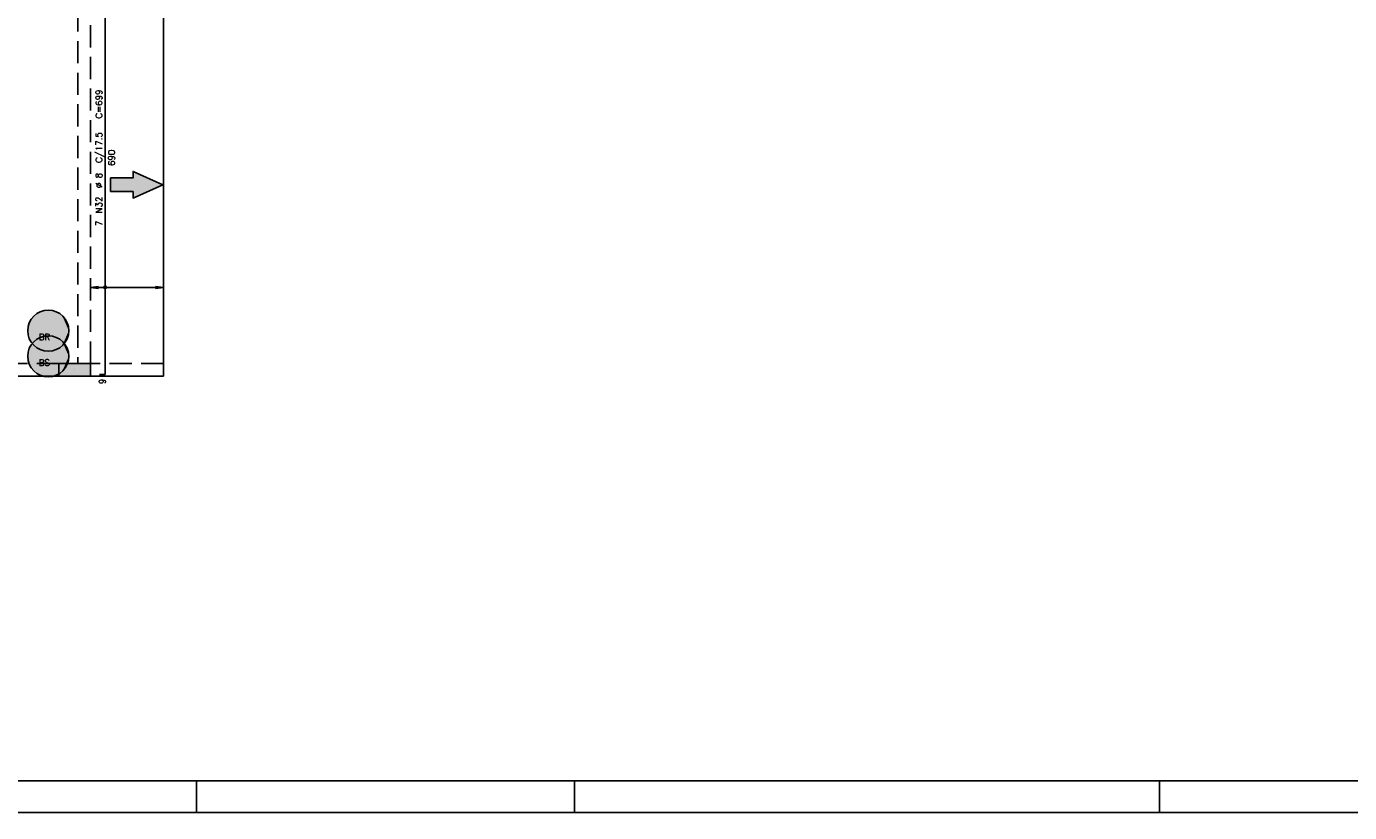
# Model space of a CAD drawing. Extents: x 0 to 119, y 0 to 84.
# Tile 4 of 15: x 28 to 69, y 0 to 25. Entities that reach past the tile are written whole.
import ezdxf

# ---------------------------------------------------------------- set-up
doc = ezdxf.new("R2010")
doc.units = 0
doc.header["$MEASUREMENT"] = 0
doc.linetypes.add('ESTILO_TQS_0001', pattern=[1, 0.7, -0.3])
for name, color, linetype in [('1', 1, 'CONTINUOUS'), ('2', 2, 'CONTINUOUS'), ('6', 6, 'CONTINUOUS'), ('8', 8, 'CONTINUOUS'), ('9', 9, 'CONTINUOUS')]:
    doc.layers.add(name, color=color, linetype=linetype)
doc.styles.get("Standard").update_dxf_attribs({"font": 'ROMANS.SHX'})

msp = doc.modelspace()

# ---------------------------------------------------------------- linework, layer by layer
at = {"layer": '1', "linetype": 'Continuous'}
for p, q in [((31.9, 14.2), (31.9, 27.4)), ((29.1, 14), (29.1, 14)), ((32.950001, 0), (32.950001, 1)), ((44.900002, 0), (44.900002, 1)), ((63.400002, 0), (63.400002, 1)), ((0, 0), (118.900002, 0))]:
    msp.add_line(p, q, dxfattribs=at)
for points in [[(31.9, 14.2), (31.9, 13.8)], [(17.6, 13.8), (28.6, 13.8)], [(29.6, 13.8), (31.9, 13.8)]]:
    msp.add_lwpolyline(points, dxfattribs=at)
at = {"layer": '2', "linetype": 'Continuous'}
for p, q in [((29.6, 16.61), (29.847861, 16.642632)), ((31.9, 16.61), (29.6, 16.61)), ((29.6, 16.61), (29.847861, 16.577368)), ((29.6, 16.61), (29.6, 16.61)), ((31.9, 16.61), (31.652139, 16.642632)), ((31.9, 16.61), (31.652139, 16.577368)), ((31.9, 16.61), (31.9, 16.61))]:
    msp.add_line(p, q, dxfattribs=at)
msp.add_lwpolyline([(29.6, 13.8), (29.6, 14.2), (28.6, 14.2), (28.6, 13.8), (29.6, 13.8)], dxfattribs=at)
for radius in [0.041625, 0.02075]:
    msp.add_circle((30.060856, 16.61), radius, dxfattribs=at)
at = {"layer": '6', "linetype": 'Continuous'}
for p, q in [((30.060856, 13.85), (30.060856, 27.65)), ((29.880856, 13.85), (30.060856, 13.85))]:
    msp.add_line(p, q, dxfattribs=at)
at = {"layer": '6', "linetype": 'ESTILO_TQS_0001'}
for points in [[(29.2, 27.4), (29.2, 14.2)], [(29.6, 14.2), (29.6, 27.4)], [(28.6, 14.2), (17.6, 14.2)], [(31.9, 14.2), (29.6, 14.2)]]:
    msp.add_lwpolyline(points, dxfattribs=at)
at = {"layer": '6', "linetype": 'Continuous'}
msp.add_lwpolyline([(30.230455, 19.642767), (30.942388, 19.642767), (30.942388, 19.436959), (31.883646, 19.858045), (30.942388, 20.27913), (30.942388, 20.073323), (30.230455, 20.073323), (30.230455, 19.642767)], dxfattribs=at)
for centre in [(28.26, 15.24), (28.26, 14.43)]:
    msp.add_circle(centre, 0.65, dxfattribs=at)
at = {"layer": '8', "linetype": 'Continuous'}
msp.add_line((2.5, 1), (117.900002, 1), dxfattribs=at)
at = {"layer": '9', "linetype": 'Continuous'}
for points in [[(30.942388, 20.073323), (31.883646, 19.858045), (30.942388, 20.27913)], [(30.942388, 19.642767), (30.942388, 20.073323), (30.230455, 20.073323)], [(30.942388, 19.642767), (30.230455, 20.073323), (30.230455, 19.642767)], [(30.942388, 19.642767), (31.883646, 19.858045), (30.942388, 20.073323)], [(30.942388, 19.642767), (30.942388, 19.436959), (31.883646, 19.858045)], [(28.91, 15.24), (27.663813, 15.498961), (27.634104, 15.415368)], [(28.91, 15.24), (27.704627, 15.57773), (27.663813, 15.498961)], [(28.91, 15.24), (27.755788, 15.650207), (27.704627, 15.57773)], [(28.91, 15.24), (27.81634, 15.715043), (27.755788, 15.650207)], [(28.91, 15.24), (27.885158, 15.77103), (27.81634, 15.715043)], [(28.91, 15.24), (27.960958, 15.817125), (27.885158, 15.77103)], [(28.91, 15.24), (28.042328, 15.85247), (27.960958, 15.817125)], [(28.91, 15.24), (28.127754, 15.876405), (28.042328, 15.85247)], [(28.91, 15.24), (28.215642, 15.888485), (28.127754, 15.876405)], [(28.91, 15.24), (28.304358, 15.888485), (28.215642, 15.888485)], [(28.91, 15.24), (28.392246, 15.876405), (28.304358, 15.888485)], [(28.91, 15.24), (28.477672, 15.85247), (28.392246, 15.876405)], [(28.91, 15.24), (28.559042, 15.817125), (28.477672, 15.85247)], [(28.91, 15.24), (28.634842, 15.77103), (28.559042, 15.817125)], [(28.91, 15.24), (28.70366, 15.715043), (28.634842, 15.77103)], [(28.91, 15.24), (28.764212, 15.650207), (28.70366, 15.715043)], [(28.91, 15.24), (28.815373, 15.57773), (28.764212, 15.650207)], [(28.91, 15.24), (28.856187, 15.498961), (28.815373, 15.57773)], [(28.91, 15.24), (28.885896, 15.415368), (28.856187, 15.498961)], [(28.91, 15.24), (27.616054, 15.328508), (27.61, 15.24)], [(28.91, 15.24), (27.61, 15.24), (27.616054, 15.151492)], [(28.91, 15.24), (27.634104, 15.415368), (27.616054, 15.328508)], [(28.91, 15.24), (27.616054, 15.151492), (27.634104, 15.064632)], [(28.91, 15.24), (27.634104, 15.064632), (27.663813, 14.981039)], [(28.91, 15.24), (27.663813, 14.981039), (27.704627, 14.90227)], [(28.91, 15.24), (27.704627, 14.90227), (27.755788, 14.829793)], [(28.91, 15.24), (27.755788, 14.829793), (27.81634, 14.764957)], [(28.91, 15.24), (27.81634, 14.764957), (27.885158, 14.70897)], [(28.91, 15.24), (27.885158, 14.70897), (27.960958, 14.662875)], [(28.91, 15.24), (27.960958, 14.662875), (28.042328, 14.62753)], [(28.91, 15.24), (28.042328, 14.62753), (28.127754, 14.603595)], [(28.91, 14.43), (28.127754, 15.066405), (28.042328, 15.04247)], [(28.91, 15.24), (28.127754, 14.603595), (28.215642, 14.591515)], [(28.91, 14.43), (28.215642, 15.078485), (28.127754, 15.066405)], [(28.91, 15.24), (28.215642, 14.591515), (28.304358, 14.591515)], [(28.91, 14.43), (28.304358, 15.078485), (28.215642, 15.078485)], [(28.91, 15.24), (28.304358, 14.591515), (28.392246, 14.603595)], [(28.91, 14.43), (28.392246, 15.066405), (28.304358, 15.078485)], [(28.91, 15.24), (28.392246, 14.603595), (28.477672, 14.62753)], [(28.91, 14.43), (28.477672, 15.04247), (28.392246, 15.066405)], [(28.91, 15.24), (28.477672, 14.62753), (28.559042, 14.662875)], [(28.91, 15.24), (28.559042, 14.662875), (28.634842, 14.70897)], [(28.91, 15.24), (28.634842, 14.70897), (28.70366, 14.764957)], [(28.91, 15.24), (28.70366, 14.764957), (28.764212, 14.829793)], [(28.91, 15.24), (28.764212, 14.829793), (28.815373, 14.90227)], [(28.91, 15.24), (28.815373, 14.90227), (28.856187, 14.981039)], [(28.91, 15.24), (28.856187, 14.981039), (28.885896, 15.064632)], [(28.91, 15.24), (28.903946, 15.328508), (28.885896, 15.415368)], [(28.91, 15.24), (28.885896, 15.064632), (28.903946, 15.151492)], [(28.91, 15.24), (28.903946, 15.151492), (28.91, 15.24)], [(28.91, 14.43), (27.663813, 14.688961), (27.634104, 14.605368)], [(28.91, 14.43), (27.704627, 14.76773), (27.663813, 14.688961)], [(28.91, 14.43), (27.755788, 14.840207), (27.704627, 14.76773)], [(28.91, 14.43), (27.81634, 14.905043), (27.755788, 14.840207)], [(28.91, 14.43), (27.885158, 14.96103), (27.81634, 14.905043)], [(28.91, 14.43), (27.960958, 15.007125), (27.885158, 14.96103)], [(28.91, 14.43), (28.042328, 15.04247), (27.960958, 15.007125)], [(28.91, 14.43), (28.559042, 15.007125), (28.477672, 15.04247)], [(28.91, 14.43), (28.634842, 14.96103), (28.559042, 15.007125)], [(28.91, 14.43), (28.70366, 14.905043), (28.634842, 14.96103)], [(28.91, 14.43), (28.764212, 14.840207), (28.70366, 14.905043)], [(28.91, 14.43), (28.815373, 14.76773), (28.764212, 14.840207)], [(28.91, 14.43), (28.856187, 14.688961), (28.815373, 14.76773)], [(28.91, 14.43), (28.885896, 14.605368), (28.856187, 14.688961)], [(28.91, 14.43), (27.616054, 14.518508), (27.61, 14.43)], [(28.91, 14.43), (27.61, 14.43), (27.616054, 14.341492)], [(28.91, 14.43), (27.634104, 14.605368), (27.616054, 14.518508)], [(28.91, 14.43), (27.616054, 14.341492), (27.634104, 14.254632)], [(28.91, 14.43), (27.634104, 14.254632), (27.663813, 14.171039)], [(28.91, 14.43), (27.663813, 14.171039), (27.704627, 14.09227)], [(28.91, 14.43), (27.704627, 14.09227), (27.755788, 14.019793)], [(28.91, 14.43), (27.755788, 14.019793), (27.81634, 13.954957)], [(28.91, 14.43), (27.81634, 13.954957), (27.885158, 13.89897)], [(28.91, 14.43), (27.885158, 13.89897), (27.960958, 13.852875)], [(28.91, 14.43), (27.960958, 13.852875), (28.042328, 13.81753)], [(28.91, 14.43), (28.042328, 13.81753), (28.127754, 13.793595)], [(28.91, 14.43), (28.127754, 13.793595), (28.215642, 13.781515)], [(28.91, 14.43), (28.215642, 13.781515), (28.304358, 13.781515)], [(28.91, 14.43), (28.304358, 13.781515), (28.392246, 13.793595)], [(28.91, 14.43), (28.392246, 13.793595), (28.477672, 13.81753)], [(28.91, 14.43), (28.477672, 13.81753), (28.559042, 13.852875)], [(28.91, 14.43), (28.559042, 13.852875), (28.634842, 13.89897)], [(28.91, 14.43), (28.634842, 13.89897), (28.70366, 13.954957)], [(28.91, 14.43), (28.70366, 13.954957), (28.764212, 14.019793)], [(28.91, 14.43), (28.764212, 14.019793), (28.815373, 14.09227)], [(28.91, 14.43), (28.815373, 14.09227), (28.856187, 14.171039)], [(28.91, 14.43), (28.856187, 14.171039), (28.885896, 14.254632)], [(28.91, 14.43), (28.903946, 14.518508), (28.885896, 14.605368)], [(28.91, 14.43), (28.885896, 14.254632), (28.903946, 14.341492)], [(28.91, 14.43), (28.903946, 14.341492), (28.91, 14.43)], [(29.6, 13.8), (29.6, 14.2), (28.6, 14.2)], [(29.6, 13.8), (28.6, 14.2), (28.6, 13.8)], [(29.6, 13.8), (28.6, 13.8), (29.6, 13.8)]]:
    msp.add_solid(points, dxfattribs=at)

# ---------------------------------------------------------------- texts
at = {"layer": '2', "linetype": 'Continuous'}
for s, p in [('C=699', (29.960856, 21.95)), ('C/17.5', (29.960856, 20.55)), ('690', (30.360856, 20.45)), ('%%c 8', (29.960856, 19.75)), ('N32', (29.960856, 18.95)), ('7', (29.960856, 18.55)), ('9', (30.070856, 13.55))]:
    msp.add_text(s, height=0.2, rotation=90, dxfattribs=at).set_placement(p)
at = {"layer": '6', "linetype": 'Continuous'}
for s, p in [('BR ', (27.96, 14.94)), ('BS ', (27.96, 14.13))]:
    msp.add_text(s, height=0.2, dxfattribs=at).set_placement(p)

doc.saveas('drawing.dxf')
